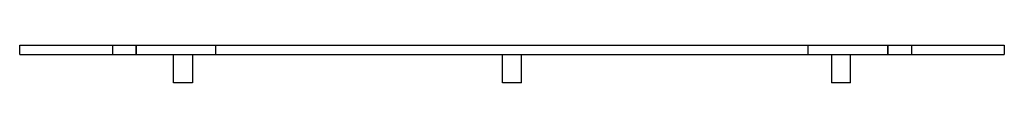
# Model space of a CAD drawing. Header units: millimetres. Extents: x -210 to 210, y -16 to 0.
import ezdxf

# ---------------------------------------------------------------- set-up
doc = ezdxf.new("R2010")
doc.units = ezdxf.units.MM
doc.layers.add('HIDDEN', color=7, linetype='Continuous')
doc.layers.add('THICK', color=7, linetype='Continuous')

msp = doc.modelspace()

# ---------------------------------------------------------------- linework, layer by layer
at = {"layer": 'HIDDEN'}
for p, q in [((-209.5, 0), (-209.5, 0)), ((-170, 0), (-170, -4)), ((-170, 0), (-170, -4)), ((-160, -4), (-160, 0)), ((-160, 0), (-160, -4)), ((-126, -4), (-126, 0)), ((126, -4), (126, 0)), ((160, -4), (160, 0)), ((160, 0), (160, -4)), ((170, 0), (170, -4)), ((170, 0), (170, -4)), ((209.5, 0), (209.5, 0)), ((-209.5, -4), (-209.5, -4)), ((209.5, -4), (209.5, -4))]:
    msp.add_line(p, q, dxfattribs=at)
at = {"layer": 'THICK'}
for p, q in [((-209.5, -4), (-209.5, 0)), ((-209.5, 0), (209.5, 0)), ((209.5, 0), (209.5, -4)), ((-209.5, -4), (209.5, -4)), ((-144, -16), (-144, -4)), ((-136, -4), (-136, -16)), ((-4, -16), (-4, -4)), ((4, -16), (4, -4)), ((136, -4), (136, -16)), ((144, -16), (144, -4)), ((-136, -16), (-144, -16)), ((0, -16), (-4, -16)), ((4, -16), (0, -16)), ((144, -16), (136, -16))]:
    msp.add_line(p, q, dxfattribs=at)

doc.saveas('drawing.dxf')
